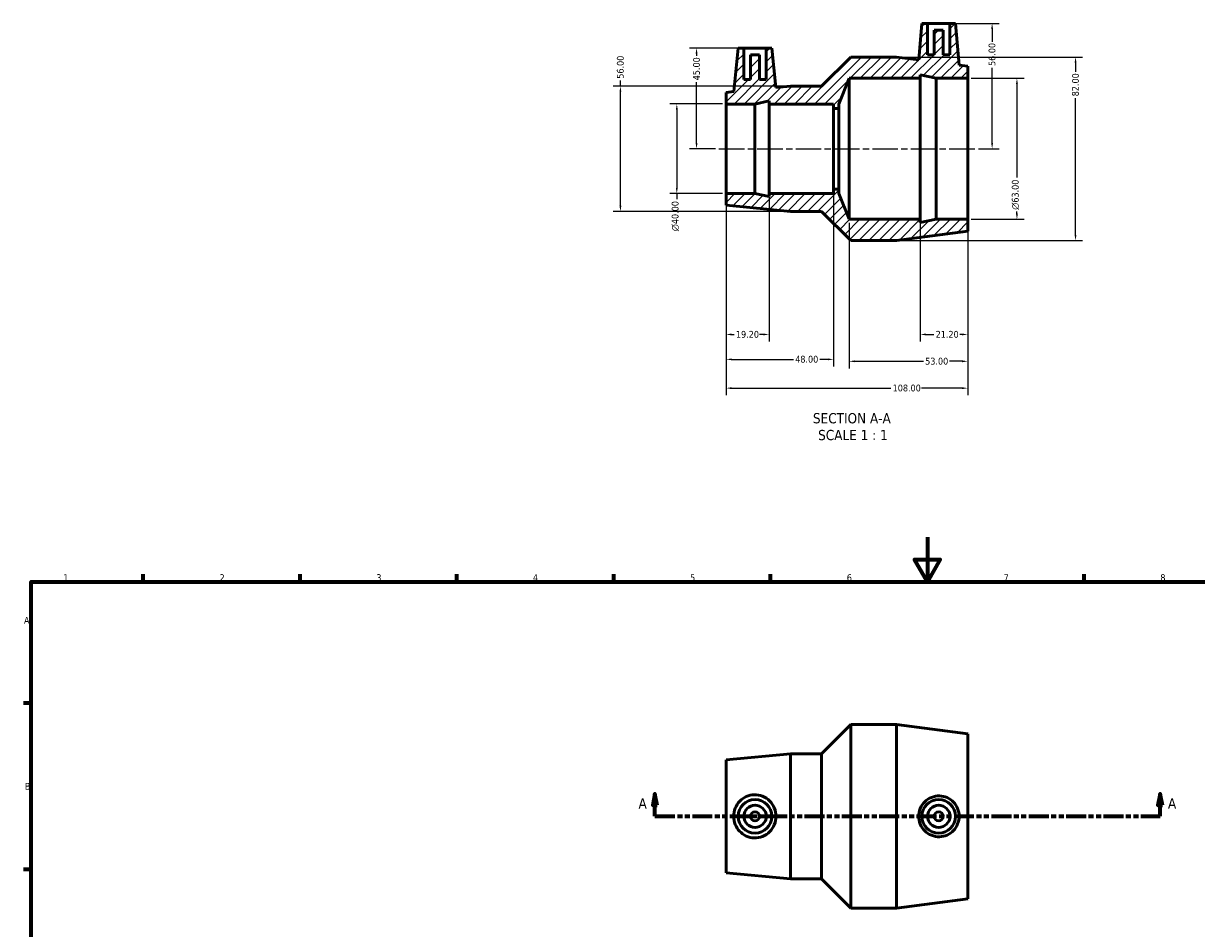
# Model space of a CAD drawing. Header units: millimetres. Extents: x 0 to 900, y 0 to 824.
# Tile 2 of 3: x 17 to 541, y 419 to 824. Entities that reach past the tile are written whole.
import ezdxf

# ---------------------------------------------------------------- set-up
doc = ezdxf.new("R2010")
doc.units = ezdxf.units.MM
doc.linetypes.add('CHAIN', pattern=[0.7087, 0.4724, -0.0591, 0.1181, -0.0591])
doc.linetypes.add('DOUBLE_DASH_CHAIN', pattern=[1.2403, 0.6614, -0.0827, 0.1654, -0.0827, 0.1654, -0.0827])
for name, color, linetype, lineweight in [('Border (ANSI)', 7, 'Continuous', 70), ('Centerline (ANSI)', 7, 'Continuous', 25), ('Dimension (ANSI)', 7, 'Continuous', 25), ('Hatch (ANSI)', 7, 'Continuous', 18), ('Section Line (ANSI)', 7, 'DOUBLE_DASH_CHAIN', 70), ('Symbol (ANSI)', 7, 'Continuous', 25), ('Visible (ANSI)', 7, 'Continuous', 50)]:
    doc.layers.add(name, color=color, linetype=linetype, lineweight=lineweight)
doc.styles.add('Label Text (ANSI)', font='tahoma.ttf')
doc.styles.add('Note Text (ANSI)', font='tahoma.ttf')
doc.dimstyles.new('Default - mm (ANSI)', dxfattribs={"dimtxt": 3.048, "dimasz": 2.5, "dimexe": 3.175, "dimexo": 1.6002, "dimgap": 0.8, "dimtad": 0, "dimtoh": 1, "dimrnd": 1e-08, "dimzin": 4, "dimdsep": 46, "dimtxsty": 'Note Text (ANSI)', "dimcen": 0.09, "dimdle": 10, "dimclrd": 256, "dimclre": 256, "dimclrt": 256, "dimadec": 1, "dimazin": 1, "dimtfac": 1, "dimtofl": 0, "dimtmove": 0, "dimatfit": 3, "dimfxl": 1, "dimtolj": 1, "dimtzin": 4, "dimlwd": -1, "dimlwe": -1, "dimarcsym": 0})

# ---------------------------------------------------------------- blocks, each defined once
blk = doc.blocks.new('Borders Default Border')
at = {"layer": 'Border (ANSI)'}
for p, q in [((70.08, 574), (70.08, 577.45)), ((140.17, 574), (140.17, 577.45)), ((210.25, 574), (210.25, 577.45)), ((280.33, 574), (280.33, 577.45)), ((350.42, 574), (350.42, 577.45)), ((490.58, 574), (490.58, 577.45)), ((20, 519.75), (16.55, 519.75)), ((20, 445.5), (16.55, 445.5))]:
    blk.add_line(p, q, dxfattribs=at)
at = {"layer": 'Border (ANSI)', "flags": 128}
for points in [[(420.5, 594), (420.5, 574), (414.73, 584), (426.27, 584), (420.5, 574)], [(20, 20), (20, 574), (821, 574), (821, 20), (20, 20)]]:
    blk.add_lwpolyline(points, dxfattribs=at)
at = {"layer": 'Border (ANSI)', "char_height": 3.05, "attachment_point": 7, "style": 'Note Text (ANSI)'}
for s, insert in [('1', (34.35, 574.4)), ('2', (104.2, 574.4)), ('3', (174.26, 574.34)), ('4', (244.23, 574.4)), ('5', (314.48, 574.34)), ('6', (384.49, 574.34)), ('7', (454.6, 574.4)), ('8', (524.63, 574.33)), ('A', (16.78, 555.35)), ('B', (17.15, 481.1))]:
    blk.add_mtext(s, dxfattribs=dict(at, insert=insert))
blk = doc.blocks.new('2dTransSection0')
at = {"layer": 'Section Line (ANSI)', "linetype": 'Continuous'}
for p, q in [((298.78, 479.24), (297.78, 474.24)), ((298.78, 474.24), (298.78, 479.24)), ((299.78, 474.24), (298.78, 479.24)), ((524.55, 479.24), (523.55, 474.24)), ((524.55, 474.24), (524.55, 479.24)), ((525.55, 474.24), (524.55, 479.24)), ((297.78, 474.24), (299.78, 474.24)), ((298.78, 469.24), (298.78, 474.24)), ((523.55, 474.24), (525.55, 474.24)), ((524.55, 469.24), (524.55, 474.24)), ((298.78, 469.24), (307.38, 469.24)), ((515.94, 469.24), (524.55, 469.24))]:
    blk.add_line(p, q, dxfattribs=at)
at = {"layer": 'Section Line (ANSI)', "linetype": 'DOUBLE_DASH_CHAIN', "ltscale": 13.468561}
blk.add_line((298.78, 469.24), (524.55, 469.24), dxfattribs=at)
at = {"layer": 'Section Line (ANSI)', "linetype": 'Continuous', "flags": 128}
for points in [[(299.78, 474.24), (298.78, 479.24), (297.78, 474.24), (299.78, 474.24)], [(525.55, 474.24), (524.55, 479.24), (523.55, 474.24), (525.55, 474.24)]]:
    blk.add_lwpolyline(points, dxfattribs=at)
at = {"layer": 'Section Line (ANSI)'}
for points in [[(299.78, 474.24), (298.78, 479.24), (297.78, 474.24), (299.78, 474.24)], [(525.55, 474.24), (524.55, 479.24), (523.55, 474.24), (525.55, 474.24)]]:
    blk.add_solid(points, dxfattribs=at)
at = {"layer": 'Section Line (ANSI)', "char_height": 4.57, "attachment_point": 7, "style": 'Label Text (ANSI)'}
for insert in [(291.42, 472.74), (528.02, 472.74)]:
    blk.add_mtext('A', dxfattribs=dict(at, insert=insert))
blk = doc.blocks.new('*D7')
at = {"layer": 'Defpoints', "color": 0, "transparency": 16777216}
for p in [(317.36, 812.62), (338.49, 812.62), (327.36, 767.62)]:
    blk.add_point(p, dxfattribs=at)
at = {"layer": 'Dimension (ANSI)', "transparency": 16777216}
for p, q in [((336.89, 812.62), (314.18, 812.62)), ((317.36, 810.12), (317.36, 809.19)), ((317.36, 770.12), (317.36, 797.42)), ((325.76, 767.62), (314.18, 767.62))]:
    blk.add_line(p, q, dxfattribs=at)
for points in [[(316.94, 810.12), (317.77, 810.12), (317.36, 812.62)], [(316.94, 770.12), (317.77, 770.12), (317.36, 767.62)]]:
    blk.add_solid(points, dxfattribs=at)
at = {"layer": 'Dimension (ANSI)', "transparency": 16777216, "insert": (315.77, 798.22), "char_height": 3.048, "attachment_point": 1, "rotation": 90, "style": 'Note Text (ANSI)'}
blk.add_mtext('\\A1;45.00', dxfattribs=at)
blk = doc.blocks.new('*D8')
at = {"layer": 'Defpoints', "color": 0, "transparency": 16777216}
for p in [(430.57, 823.62), (449.43, 823.62), (441.71, 767.62)]:
    blk.add_point(p, dxfattribs=at)
at = {"layer": 'Dimension (ANSI)', "transparency": 16777216}
for p, q in [((432.17, 823.62), (452.61, 823.62)), ((449.43, 821.12), (449.43, 815.42)), ((449.43, 770.12), (449.43, 803.82)), ((443.31, 767.62), (452.61, 767.62))]:
    blk.add_line(p, q, dxfattribs=at)
for points in [[(449.01, 821.12), (449.85, 821.12), (449.43, 823.62)], [(449.01, 770.12), (449.85, 770.12), (449.43, 767.62)]]:
    blk.add_solid(points, dxfattribs=at)
at = {"layer": 'Dimension (ANSI)', "transparency": 16777216, "insert": (447.84, 804.62), "char_height": 3.048, "attachment_point": 1, "rotation": 90, "style": 'Note Text (ANSI)'}
blk.add_mtext('\\A1;56.00', dxfattribs=at)
blk = doc.blocks.new('*D9')
at = {"layer": 'Defpoints', "color": 0, "transparency": 16777216}
for p in [(330.53, 787.62), (308.53, 747.62), (330.53, 747.62)]:
    blk.add_point(p, dxfattribs=at)
at = {"layer": 'Dimension (ANSI)', "transparency": 16777216}
for p, q in [((328.93, 787.62), (305.36, 787.62)), ((308.53, 785.12), (308.53, 750.12)), ((328.93, 747.62), (305.36, 747.62)), ((308.53, 747.62), (308.53, 745.12))]:
    blk.add_line(p, q, dxfattribs=at)
for points in [[(308.11, 785.12), (308.95, 785.12), (308.53, 787.62)], [(308.11, 750.12), (308.95, 750.12), (308.53, 747.62)]]:
    blk.add_solid(points, dxfattribs=at)
at = {"layer": 'Dimension (ANSI)', "transparency": 16777216, "insert": (306.24, 730.77), "char_height": 3.048, "attachment_point": 1, "rotation": 90, "style": 'Note Text (ANSI)'}
blk.add_mtext('\\A1;{\\fAIGDT|b0|i0;\\H3.0480;\\ln}\\fTahoma|b0|i0;\\H3.0480;40.00', dxfattribs=at)
blk = doc.blocks.new('*D10')
at = {"layer": 'Defpoints', "color": 0, "transparency": 16777216}
for p in [(438.53, 799.12), (438.53, 736.12), (460.53, 736.12)]:
    blk.add_point(p, dxfattribs=at)
at = {"layer": 'Dimension (ANSI)', "transparency": 16777216}
for p, q in [((440.13, 799.12), (463.71, 799.12)), ((460.53, 796.62), (460.53, 754.71)), ((460.53, 738.62), (460.53, 739.56)), ((440.13, 736.12), (463.71, 736.12))]:
    blk.add_line(p, q, dxfattribs=at)
for points in [[(460.11, 796.62), (460.95, 796.62), (460.53, 799.12)], [(460.11, 738.62), (460.95, 738.62), (460.53, 736.12)]]:
    blk.add_solid(points, dxfattribs=at)
at = {"layer": 'Dimension (ANSI)', "transparency": 16777216, "insert": (458.24, 740.36), "char_height": 3.048, "attachment_point": 1, "rotation": 90, "style": 'Note Text (ANSI)'}
blk.add_mtext('\\A1;{\\fAIGDT|b0|i0;\\H3.0480;\\ln}\\fTahoma|b0|i0;\\H3.0480;63.00', dxfattribs=at)
blk = doc.blocks.new('*D11')
at = {"layer": 'Defpoints', "color": 0, "transparency": 16777216}
for p in [(283.33, 795.62), (359.33, 795.62), (359.33, 739.62)]:
    blk.add_point(p, dxfattribs=at)
at = {"layer": 'Dimension (ANSI)', "transparency": 16777216}
for p, q in [((283.33, 795.62), (283.33, 798.12)), ((357.73, 795.62), (280.16, 795.62)), ((283.33, 742.12), (283.33, 793.12)), ((357.73, 739.62), (280.16, 739.62))]:
    blk.add_line(p, q, dxfattribs=at)
for points in [[(282.91, 793.12), (283.75, 793.12), (283.33, 795.62)], [(282.91, 742.12), (283.75, 742.12), (283.33, 739.62)]]:
    blk.add_solid(points, dxfattribs=at)
at = {"layer": 'Dimension (ANSI)', "transparency": 16777216, "insert": (281.74, 798.92), "char_height": 3.048, "attachment_point": 1, "rotation": 90, "style": 'Note Text (ANSI)'}
blk.add_mtext('\\A1;56.00', dxfattribs=at)
blk = doc.blocks.new('*D12')
at = {"layer": 'Defpoints', "color": 0, "transparency": 16777216}
for p in [(406.73, 808.62), (486.72, 808.62), (406.73, 726.62)]:
    blk.add_point(p, dxfattribs=at)
at = {"layer": 'Dimension (ANSI)', "transparency": 16777216}
for p, q in [((408.33, 808.62), (489.89, 808.62)), ((486.72, 806.12), (486.72, 801.97)), ((486.72, 729.12), (486.72, 790.27)), ((408.33, 726.62), (489.89, 726.62))]:
    blk.add_line(p, q, dxfattribs=at)
for points in [[(486.3, 806.12), (487.13, 806.12), (486.72, 808.62)], [(486.3, 729.12), (487.13, 729.12), (486.72, 726.62)]]:
    blk.add_solid(points, dxfattribs=at)
at = {"layer": 'Dimension (ANSI)', "transparency": 16777216, "insert": (485.12, 791.07), "char_height": 3.048, "attachment_point": 1, "rotation": 90, "style": 'Note Text (ANSI)'}
blk.add_mtext('\\A1;82.00', dxfattribs=at)
blk = doc.blocks.new('*D13')
at = {"layer": 'Defpoints', "color": 0, "transparency": 16777216}
for p in [(330.53, 747.62), (349.73, 747.62), (330.53, 684.62)]:
    blk.add_point(p, dxfattribs=at)
at = {"layer": 'Dimension (ANSI)', "transparency": 16777216}
for p, q in [((330.53, 746.02), (330.53, 681.44)), ((349.73, 746.02), (349.73, 681.44)), ((333.03, 684.62), (334.15, 684.62)), ((347.23, 684.62), (345.54, 684.62))]:
    blk.add_line(p, q, dxfattribs=at)
for points in [[(333.03, 685.03), (333.03, 684.2), (330.53, 684.62)], [(347.23, 685.03), (347.23, 684.2), (349.73, 684.62)]]:
    blk.add_solid(points, dxfattribs=at)
at = {"layer": 'Dimension (ANSI)', "transparency": 16777216, "insert": (334.95, 686.2), "char_height": 3.048, "attachment_point": 1, "style": 'Note Text (ANSI)'}
blk.add_mtext('\\A1;19.20', dxfattribs=at)
blk = doc.blocks.new('*D14')
at = {"layer": 'Defpoints', "color": 0, "transparency": 16777216}
for p in [(417.33, 736.12), (438.53, 736.12), (438.53, 684.62)]:
    blk.add_point(p, dxfattribs=at)
at = {"layer": 'Dimension (ANSI)', "transparency": 16777216}
for p, q in [((417.33, 734.52), (417.33, 681.44)), ((438.53, 734.52), (438.53, 681.44)), ((419.83, 684.62), (423.41, 684.62)), ((436.03, 684.62), (435.04, 684.62))]:
    blk.add_line(p, q, dxfattribs=at)
for points in [[(419.83, 685.03), (419.83, 684.2), (417.33, 684.62)], [(436.03, 685.03), (436.03, 684.2), (438.53, 684.62)]]:
    blk.add_solid(points, dxfattribs=at)
at = {"layer": 'Dimension (ANSI)', "transparency": 16777216, "insert": (424.21, 686.2), "char_height": 3.048, "attachment_point": 1, "style": 'Note Text (ANSI)'}
blk.add_mtext('\\A1;21.20', dxfattribs=at)
blk = doc.blocks.new('*D15')
at = {"layer": 'Defpoints', "color": 0, "transparency": 16777216}
for p in [(330.53, 747.62), (378.53, 749.62), (378.53, 673.48)]:
    blk.add_point(p, dxfattribs=at)
at = {"layer": 'Dimension (ANSI)', "transparency": 16777216}
for p, q in [((330.53, 746.02), (330.53, 670.31)), ((378.53, 748.02), (378.53, 670.31)), ((333.03, 673.48), (360.65, 673.48)), ((376.03, 673.48), (372.42, 673.48))]:
    blk.add_line(p, q, dxfattribs=at)
for points in [[(333.03, 673.9), (333.03, 673.07), (330.53, 673.48)], [(376.03, 673.9), (376.03, 673.07), (378.53, 673.48)]]:
    blk.add_solid(points, dxfattribs=at)
at = {"layer": 'Dimension (ANSI)', "transparency": 16777216, "insert": (361.45, 675.08), "char_height": 3.048, "attachment_point": 1, "style": 'Note Text (ANSI)'}
blk.add_mtext('\\A1;48.00', dxfattribs=at)
blk = doc.blocks.new('*D16')
at = {"layer": 'Defpoints', "color": 0, "transparency": 16777216}
for p in [(385.53, 736.12), (438.53, 736.12), (438.53, 672.62)]:
    blk.add_point(p, dxfattribs=at)
at = {"layer": 'Dimension (ANSI)', "transparency": 16777216}
for p, q in [((385.53, 734.52), (385.53, 669.44)), ((438.53, 734.52), (438.53, 669.44)), ((388.03, 672.62), (418.73, 672.62)), ((436.03, 672.62), (430.33, 672.62))]:
    blk.add_line(p, q, dxfattribs=at)
for points in [[(388.03, 673.03), (388.03, 672.2), (385.53, 672.62)], [(436.03, 673.03), (436.03, 672.2), (438.53, 672.62)]]:
    blk.add_solid(points, dxfattribs=at)
at = {"layer": 'Dimension (ANSI)', "transparency": 16777216, "insert": (419.53, 674.2), "char_height": 3.048, "attachment_point": 1, "style": 'Note Text (ANSI)'}
blk.add_mtext('\\A1;53.00', dxfattribs=at)
blk = doc.blocks.new('*D17')
at = {"layer": 'Defpoints', "color": 0, "transparency": 16777216}
for p in [(330.53, 747.62), (438.53, 736.12), (438.53, 660.62)]:
    blk.add_point(p, dxfattribs=at)
at = {"layer": 'Dimension (ANSI)', "transparency": 16777216}
for p, q in [((330.53, 746.02), (330.53, 657.44)), ((438.53, 734.52), (438.53, 657.44)), ((333.03, 660.62), (404.19, 660.62)), ((436.03, 660.62), (417.87, 660.62))]:
    blk.add_line(p, q, dxfattribs=at)
for points in [[(333.03, 661.03), (333.03, 660.2), (330.53, 660.62)], [(436.03, 661.03), (436.03, 660.2), (438.53, 660.62)]]:
    blk.add_solid(points, dxfattribs=at)
at = {"layer": 'Dimension (ANSI)', "transparency": 16777216, "insert": (404.99, 662.21), "char_height": 3.048, "attachment_point": 1, "style": 'Note Text (ANSI)'}
blk.add_mtext('\\A1;108.00', dxfattribs=at)

msp = doc.modelspace()

# ---------------------------------------------------------------- hatches: boundary and pattern name
at = {"layer": 'Hatch (ANSI)'}
h = msp.add_hatch(dxfattribs=at)
h.set_pattern_fill('ANSI31', color=256, scale=25.4, style=0)
h.set_pattern_definition([(45, (0, 0), (-2.245064, 2.245064), [])])
h.paths.add_polyline_path([(373.231, 795.617), (359.331, 795.617), (352.844, 794.986), (350.991, 812.617), (348.491, 812.617), (348.491, 798.617), (345.491, 798.617), (345.491, 809.617), (341.491, 809.617), (341.491, 798.617), (338.491, 798.617), (338.491, 812.617), (335.991, 812.617), (333.945, 793.149), (330.531, 792.817), (330.531, 787.617), (343.331, 787.617), (349.731, 788.977), (349.731, 787.617), (378.531, 787.617), (378.531, 785.617), (380.931, 785.617), (380.931, 787.617), (385.531, 799.117), (417.331, 799.117), (417.331, 800.619), (424.398, 799.117), (438.531, 799.117), (438.531, 804.517), (434.699, 805.011), (433.071, 823.617), (430.571, 823.617), (430.571, 809.617), (427.571, 809.617), (427.571, 820.617), (423.571, 820.617), (423.571, 809.617), (420.571, 809.617), (420.571, 823.617), (418.071, 823.617), (416.647, 807.338), (406.731, 808.617), (386.231, 808.617)])
h.paths.add_polyline_path([(359.331, 739.617), (373.231, 739.617), (386.231, 726.617), (406.731, 726.617), (438.531, 730.717), (438.531, 736.117), (424.398, 736.117), (417.331, 734.615), (417.331, 736.117), (385.531, 736.117), (380.931, 747.617), (380.931, 749.617), (378.531, 749.617), (378.531, 747.617), (349.731, 747.617), (349.731, 746.256), (343.331, 747.617), (330.531, 747.617), (330.531, 742.417)])

# ---------------------------------------------------------------- linework, layer by layer
at = {"layer": 'Centerline (ANSI)', "linetype": 'CHAIN', "ltscale": 24.192183}
msp.add_line((327.356, 767.617), (441.706, 767.617), dxfattribs=at)
at = {"layer": 'Visible (ANSI)'}
for p, q in [((418.071, 823.617), (416.647, 807.338)), ((420.571, 823.617), (418.071, 823.617)), ((420.571, 809.617), (420.571, 823.617)), ((420.571, 823.617), (430.571, 823.617)), ((433.071, 823.617), (430.571, 823.617)), ((430.571, 823.617), (430.571, 809.617)), ((434.699, 805.011), (433.071, 823.617)), ((427.571, 820.617), (423.571, 820.617)), ((423.571, 820.617), (423.571, 809.617)), ((427.571, 809.617), (427.571, 820.617)), ((335.991, 812.617), (333.945, 793.149)), ((338.491, 812.617), (335.991, 812.617)), ((338.491, 798.617), (338.491, 812.617)), ((338.491, 812.617), (348.491, 812.617)), ((350.991, 812.617), (348.491, 812.617)), ((348.491, 812.617), (348.491, 798.617)), ((352.844, 794.986), (350.991, 812.617)), ((345.491, 809.617), (341.491, 809.617)), ((341.491, 809.617), (341.491, 798.617)), ((345.491, 798.617), (345.491, 809.617)), ((386.231, 808.617), (373.231, 795.617)), ((406.731, 808.617), (386.231, 808.617)), ((416.647, 807.338), (406.731, 808.617)), ((423.571, 809.617), (420.571, 809.617)), ((430.571, 809.617), (427.571, 809.617)), ((438.531, 804.517), (434.699, 805.011)), ((438.531, 799.117), (438.531, 804.517)), ((341.491, 798.617), (338.491, 798.617)), ((348.491, 798.617), (345.491, 798.617)), ((380.931, 787.617), (385.531, 799.117)), ((385.531, 799.117), (417.331, 799.117)), ((385.531, 736.117), (385.531, 799.117)), ((417.331, 799.117), (417.331, 800.619)), ((417.331, 800.619), (424.398, 799.117)), ((417.331, 736.117), (417.331, 799.117)), ((424.398, 799.117), (438.531, 799.117)), ((424.398, 736.117), (424.398, 799.117)), ((438.531, 736.117), (438.531, 799.117)), ((333.945, 793.149), (330.531, 792.817)), ((330.531, 792.817), (330.531, 787.617)), ((359.331, 795.617), (352.844, 794.986)), ((373.231, 795.617), (359.331, 795.617)), ((330.531, 787.617), (343.331, 787.617)), ((330.531, 747.617), (330.531, 787.617)), ((343.331, 787.617), (349.731, 788.977)), ((343.331, 747.617), (343.331, 787.617)), ((349.731, 788.977), (349.731, 787.617)), ((349.731, 787.617), (378.531, 787.617)), ((349.731, 747.617), (349.731, 787.617)), ((378.531, 787.617), (378.531, 785.617)), ((380.931, 785.617), (380.931, 787.617)), ((378.531, 785.617), (380.931, 785.617)), ((378.531, 749.617), (378.531, 785.617)), ((380.931, 749.617), (380.931, 785.617)), ((343.331, 747.617), (330.531, 747.617)), ((330.531, 747.617), (330.531, 742.417)), ((349.731, 746.256), (343.331, 747.617)), ((378.531, 747.617), (349.731, 747.617)), ((349.731, 747.617), (349.731, 746.256)), ((380.931, 749.617), (378.531, 749.617)), ((378.531, 749.617), (378.531, 747.617)), ((380.931, 747.617), (380.931, 749.617)), ((385.531, 736.117), (380.931, 747.617)), ((330.531, 742.417), (359.331, 739.617)), ((359.331, 739.617), (373.231, 739.617)), ((373.231, 739.617), (386.231, 726.617)), ((417.331, 736.117), (385.531, 736.117)), ((424.398, 736.117), (417.331, 734.615)), ((417.331, 734.615), (417.331, 736.117)), ((438.531, 736.117), (424.398, 736.117)), ((438.531, 730.717), (438.531, 736.117)), ((406.731, 726.617), (438.531, 730.717)), ((386.231, 726.617), (406.731, 726.617)), ((373.231, 497.242), (386.231, 510.242)), ((386.231, 428.242), (386.231, 510.242)), ((386.231, 510.242), (406.731, 510.242)), ((406.731, 428.242), (406.731, 510.242)), ((438.531, 506.142), (406.731, 510.242)), ((438.531, 432.342), (438.531, 506.142)), ((330.531, 494.442), (359.331, 497.242)), ((330.531, 444.042), (330.531, 494.442)), ((359.331, 441.242), (359.331, 497.242)), ((359.331, 497.242), (373.231, 497.242)), ((373.231, 441.242), (373.231, 497.242)), ((330.531, 444.042), (359.331, 441.242)), ((359.331, 441.242), (373.231, 441.242)), ((373.231, 441.242), (386.231, 428.242)), ((438.531, 432.342), (406.731, 428.242)), ((386.231, 428.242), (406.731, 428.242))]:
    msp.add_line(p, q, dxfattribs=at)
for centre, radius in [((343.491, 469.242), 7.5), ((343.491, 469.242), 5), ((425.571, 469.242), 7.5), ((425.571, 469.242), 5), ((343.491, 469.242), 2), ((425.571, 469.242), 2)]:
    msp.add_circle(centre, radius, dxfattribs=at)
for points, knots in [([(343.058, 459.607), (341.892, 459.648), (340.656, 459.927), (338.403, 460.958), (337.385, 461.708), (335.783, 463.406), (335.09, 464.473), (334.171, 466.8), (333.945, 468.06), (333.945, 470.423), (334.171, 471.683), (335.09, 474.01), (335.783, 475.077), (337.385, 476.775), (338.403, 477.526), (340.656, 478.556), (341.892, 478.835), (344.321, 478.921), (345.651, 478.695), (348.076, 477.715), (349.173, 476.963), (350.879, 475.241), (351.614, 474.163), (352.597, 471.78), (352.844, 470.475), (352.844, 468.008), (352.597, 466.703), (351.614, 464.32), (350.879, 463.242), (349.173, 461.52), (348.076, 460.768), (345.651, 459.789), (344.321, 459.562), (343.058, 459.607)], [0, 0, 0, 0, 0.3513594, 0.3513594, 0.7027189, 0.7027189, 1.0571586, 1.0571586, 1.4115982, 1.4115982, 1.7660379, 1.7660379, 2.1204776, 2.1204776, 2.471837, 2.471837, 2.8231965, 2.8231965, 3.2038649, 3.2038649, 3.5845333, 3.5845333, 3.9545264, 3.9545264, 4.3245195, 4.3245195, 4.6945126, 4.6945126, 5.0645057, 5.0645057, 5.4451741, 5.4451741, 5.8258425, 5.8258425, 5.8258425, 5.8258425]), ([(425.949, 478.359), (427.055, 478.325), (428.234, 478.07), (430.394, 477.108), (431.377, 476.4), (432.925, 474.789), (433.595, 473.774), (434.482, 471.561), (434.699, 470.363), (434.699, 468.12), (434.482, 466.922), (433.595, 464.709), (432.925, 463.694), (431.377, 462.083), (430.394, 461.375), (428.234, 460.413), (427.055, 460.158), (424.767, 460.088), (423.513, 460.299), (421.213, 461.216), (420.166, 461.923), (418.53, 463.551), (417.824, 464.576), (416.882, 466.838), (416.647, 468.075), (416.647, 470.408), (416.882, 471.645), (417.824, 473.907), (418.53, 474.932), (420.166, 476.561), (421.213, 477.267), (423.513, 478.184), (424.767, 478.395), (425.949, 478.359)], [0, 0, 0, 0, 0.3344267, 0.3344267, 0.6688534, 0.6688534, 1.0052806, 1.0052806, 1.3417078, 1.3417078, 1.678135, 1.678135, 2.0145622, 2.0145622, 2.3489889, 2.3489889, 2.6834156, 2.6834156, 3.0411659, 3.0411659, 3.3989162, 3.3989162, 3.7488215, 3.7488215, 4.0987267, 4.0987267, 4.448632, 4.448632, 4.7985372, 4.7985372, 5.1562875, 5.1562875, 5.5140378, 5.5140378, 5.5140378, 5.5140378])]:
    msp.add_open_spline(points, degree=3, knots=knots, dxfattribs=at)

# ---------------------------------------------------------------- block references
msp.add_blockref('Borders Default Border', (0, 0))
at = {"layer": 'Section Line (ANSI)'}
msp.add_blockref('2dTransSection0', (0, 0), dxfattribs=at)

# ---------------------------------------------------------------- texts
at = {"layer": 'Symbol (ANSI)', "char_height": 4.572, "attachment_point": 7, "style": 'Label Text (ANSI)'}
for s, insert in [('SECTION A-A', (369.361, 644.803)), ('SCALE 1 : 1', (371.68, 637.29))]:
    msp.add_mtext(s, dxfattribs=dict(at, insert=insert))

# ---------------------------------------------------------------- dimensions: what is measured, and where the dimension line sits
at = {"layer": 'Dimension (ANSI)'}
for base, p1, p2, angle, override, picture, middle in [((449.431, 823.617), (441.706, 767.617), (430.571, 823.617), 270, {"dimgap": 0.8, "dimtoh": 0, "dimdec": 2, "dimtol": 0, "dimlim": 0, "dimtp": 0, "dimtm": 0, "dimtdec": 2, "dimatfit": 1}, '*D8', (449.431, 809.617)), ((317.356, 812.617), (327.356, 767.617), (338.491, 812.617), 270, {"dimgap": 0.8, "dimtoh": 0, "dimdec": 2, "dimtol": 0, "dimlim": 0, "dimtp": 0, "dimtm": 0, "dimtdec": 2, "dimatfit": 1}, '*D7', (317.356, 803.307)), ((283.331, 795.617), (359.331, 739.617), (359.331, 795.617), 270, {"dimgap": 0.8, "dimtoh": 0, "dimdec": 2, "dimtol": 0, "dimlim": 0, "dimtp": 0, "dimtm": 0, "dimtdec": 2, "dimatfit": 2}, '*D11', (283.331, 803.917)), ((486.715, 808.617), (406.731, 726.617), (406.731, 808.617), 270, {"dimgap": 0.8, "dimtoh": 0, "dimdec": 2, "dimtol": 0, "dimlim": 0, "dimtp": 0, "dimtm": 0, "dimtdec": 2, "dimatfit": 1}, '*D12', (486.715, 796.117)), ((378.531, 673.484), (330.531, 747.617), (378.531, 749.617), 180, {"dimgap": 0.8, "dimtoh": 0, "dimdec": 2, "dimtol": 0, "dimlim": 0, "dimtp": 0, "dimtm": 0, "dimtdec": 2, "dimatfit": 1}, '*D15', (366.531, 673.484)), ((330.531, 684.617), (349.731, 747.617), (330.531, 747.617), 180, {"dimgap": 0.8, "dimtoh": 0, "dimdec": 2, "dimtol": 0, "dimlim": 0, "dimtp": 0, "dimtm": 0, "dimtdec": 2, "dimatfit": 1}, '*D13', (339.84, 684.617)), ((438.531, 660.617), (330.531, 747.617), (438.531, 736.117), 180, {"dimgap": 0.8, "dimtoh": 0, "dimdec": 2, "dimtol": 0, "dimlim": 0, "dimtp": 0, "dimtm": 0, "dimtdec": 2, "dimatfit": 1}, '*D17', (411.031, 660.617)), ((438.531, 672.617), (385.531, 736.117), (438.531, 736.117), 180, {"dimgap": 0.8, "dimtoh": 0, "dimdec": 2, "dimtol": 0, "dimlim": 0, "dimtp": 0, "dimtm": 0, "dimtdec": 2, "dimatfit": 1}, '*D16', (424.531, 672.617)), ((438.531, 684.617), (417.331, 736.117), (438.531, 736.117), 180, {"dimgap": 0.8, "dimtoh": 0, "dimdec": 2, "dimtol": 0, "dimlim": 0, "dimtp": 0, "dimtm": 0, "dimtdec": 2, "dimatfit": 1}, '*D14', (429.222, 684.617))]:
    dim = msp.add_linear_dim(base=base, p1=p1, p2=p2, angle=angle, dimstyle='Default - mm (ANSI)', override=override, dxfattribs=at)
    dim.commit()
    dim.dimension.update_dxf_attribs({"geometry": picture, "text_midpoint": middle, "dimtype": 160})
for base, p1, p2, override, picture, middle in [((460.531, 736.117), (438.531, 799.117), (438.531, 736.117), {"dimgap": 0.8, "dimtoh": 0, "dimdec": 2, "dimtol": 0, "dimlim": 0, "dimtp": 0, "dimtm": 0, "dimtdec": 2, "dimatfit": 1}, '*D10', (460.531, 747.134)), ((308.531, 747.617), (330.531, 787.617), (330.531, 747.617), {"dimgap": 0.8, "dimtoh": 0, "dimdec": 2, "dimtol": 0, "dimlim": 0, "dimtp": 0, "dimtm": 0, "dimtdec": 2, "dimatfit": 2}, '*D9', (308.531, 737.544))]:
    dim = msp.add_linear_dim(base=base, p1=p1, p2=p2, angle=90, text='{\\fAIGDT|b0|i0;\\H3.0480;\\ln}\\fTahoma|b0|i0;\\H3.0480;<>', dimstyle='Default - mm (ANSI)', override=override, dxfattribs=at)
    dim.commit()
    dim.dimension.update_dxf_attribs({"geometry": picture, "text_midpoint": middle, "dimtype": 160})

doc.saveas('drawing.dxf')
